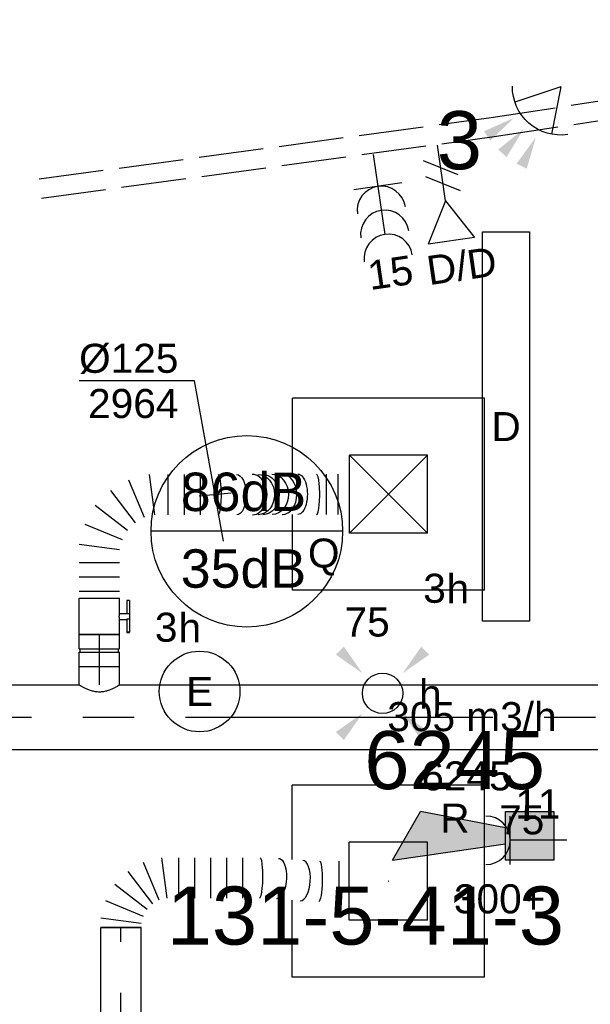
# Model space of a CAD drawing. Extents: x -138812 to 250702, y -18987 to 104055.
# Tile 83 of 193: x 82784 to 84550, y 22027 to 25078. Entities that reach past the tile are written whole.
import ezdxf
from ezdxf.enums import TextEntityAlignment as Align

# ---------------------------------------------------------------- set-up
doc = ezdxf.new("R2010")
doc.units = 0
doc.header["$LTSCALE"] = 50
doc.linetypes.add('CENTER2', pattern=[28.575000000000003, 19.05, -3.175, 3.175, -3.175])
doc.linetypes.add('E_GOOT3', pattern=[5, 4, -1])
doc.layers.get('0').update_dxf_attribs({"linetype": 'CONTINUOUS'})
for name, color, linetype in [('brandmelddecibels', 3, 'CONTINUOUS'), ('brandmeldserienummers', 1, 'CONTINUOUS'), ('EL6131--_WG', 2, 'CONTINUOUS'), ('EL6222--', 3, 'CONTINUOUS'), ('EL6311--', 3, 'CONTINUOUS'), ('EL6441--', 3, 'CONTINUOUS'), ('EL6511--', 3, 'CONTINUOUS'), ('EL6521--', 3, 'CONTINUOUS'), ('WL570---_RETOUR', 112, 'CONTINUOUS'), ('WL570---_RETOUR_HL', 8, 'CONTINUOUS'), ('WL570---_RETOUR_RST', 2, 'CONTINUOUS'), ('WL570---_RETOUR_RST_HL', 1, 'CONTINUOUS'), ('WL570---_TOEVOER', 3, 'CONTINUOUS'), ('WL570---_TOEVOER_HL', 8, 'CONTINUOUS'), ('WL570---_TOEVOER_RST', 2, 'CONTINUOUS'), ('WL570---_TOEVOER_RST_HL', 1, 'CONTINUOUS'), ('WM570---_RETOUR_PR', 1, 'CONTINUOUS'), ('WM570---_RETOUR_RST_PR', 1, 'CONTINUOUS'), ('WM570---_TOEVOER', 1, 'CONTINUOUS'), ('WM570---_TOEVOER_PR', 1, 'CONTINUOUS'), ('WM570---_TOEVOER_RST_PR', 1, 'CONTINUOUS')]:
    doc.layers.add(name, color=color, linetype=linetype)
doc.styles.add('BURO-018', font='ARIAL.TTF', dxfattribs={"height": 90})

# ---------------------------------------------------------------- blocks, each defined once
blk = doc.blocks.new('E001611207146')
at = {"color": 0}
for p, q in [((-12.07, -1.46), (-12.07, 1.46)), ((-12.07, 1.46), (12.07, 1.46)), ((12.07, 1.46), (12.07, -1.46)), ((12.07, -1.46), (-12.07, -1.46))]:
    blk.add_line(p, q, dxfattribs=at)
at = {"color": 0, "linetype": 'Continuous', "style": 'BURO-018'}
for tag, p in [('E_GKAST', (0, 8)), ('E_GROEP', (0, 5)), ('E_SGROEP', (4.5, 5)), ('E_ARMCODE', (0, 0)), ('E_SLET', (4.5, -3))]:
    blk.add_attdef(tag, text='', height=1.8, dxfattribs=at).set_placement(p, align=Align.MIDDLE)
blk = doc.blocks.new('E00411')
at = {"color": 0, "linetype": 'Continuous'}
blk.add_circle((0, 0), 1.25, dxfattribs=at)
for points in [[(-2.891705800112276, 2.395768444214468), (-2.395768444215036, 2.891705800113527), (-1.237436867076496, 1.237436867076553)], [(2.395768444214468, 2.891705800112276), (2.891705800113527, 2.395768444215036), (1.237436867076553, 1.237436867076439)], [(-2.395768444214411, -2.891705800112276), (-2.89170580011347, -2.395768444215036), (-1.237436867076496, -1.237436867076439)], [(2.89170580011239, -2.395768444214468), (2.395768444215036, -2.891705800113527), (1.237436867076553, -1.237436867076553)]]:
    blk.add_solid(points, dxfattribs=at)
at = {"color": 0, "linetype": 'Continuous', "style": 'BURO-018'}
for tag, height, p in [('E_SLET1', 1.8, (-2.842e-13, 4.641705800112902)), ('E_GROEP', 1.799999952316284, (0, 0)), ('E_GKAST', 1.799999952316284, (0, 0))]:
    blk.add_attdef(tag, text='', height=height, dxfattribs=at).set_placement(p, align=Align.MIDDLE)
at = {"color": 0, "linetype": 'Continuous', "style": 'BURO-018', "flags": 1}
for tag in ['E_MATCODE', 'E_SGROEP']:
    blk.add_attdef(tag, text='', height=1.799999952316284, dxfattribs=at).set_placement((0, 0), align=Align.MIDDLE)
blk = doc.blocks.new('111304B')
at = {"color": 0, "linetype": 'Continuous'}
for p, q in [((0, 1), (0, 6)), ((-1.5, 3), (1.5, 3))]:
    blk.add_line(p, q, dxfattribs=at)
for centre in [(0, 7.5), (0, 6), (0, 4.5)]:
    blk.add_arc(centre, 1.5, 180, 0, dxfattribs=at)
at = {"color": 0, "linetype": 'Continuous', "style": 'BURO-018'}
for tag, p in [('E_GKAST', (0, 13)), ('E_GROEP', (0, 10)), ('E_SGROEP', (4.5, 10))]:
    blk.add_attdef(tag, text='', height=1.8, dxfattribs=at).set_placement(p, align=Align.MIDDLE)
at = {"color": 0, "linetype": 'Continuous', "style": 'BURO-018', "flags": 1}
for tag, height, p in [('E_VERMCODE', 1.8, (13, 10)), ('E_MATCODE', 1.799999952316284, (0, 0))]:
    blk.add_attdef(tag, text='', height=height, dxfattribs=at).set_placement(p, align=Align.MIDDLE)
blk = doc.blocks.new('E00153')
at = {"color": 0, "linetype": 'Continuous'}
for p, q in [((-1.443375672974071, 7), (1.443375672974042, 7)), ((0, 4.5), (-1.443375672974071, 7)), ((0, 4.5), (1.443375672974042, 7)), ((0, 4.5), (0, 1)), ((-1, 4), (1, 2.845299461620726)), ((-1, 3), (1, 1.845299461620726))]:
    blk.add_line(p, q, dxfattribs=at)
at = {"color": 7, "style": 'BURO-018'}
for tag, p in [('E_COMMENT1', (-6, 12)), ('E_COMMENT2', (6, 12)), ('E_DCOM1', (-6, 9)), ('E_DCOM2', (6, 9))]:
    blk.add_attdef(tag, text='', height=1.8, dxfattribs=at).set_placement(p, align=Align.MIDDLE)
at = {"color": 0, "style": 'BURO-018'}
blk.add_attdef('E_TEXT1', text='', height=1.8, dxfattribs=at).set_placement((2.5, 6), align=Align.MIDDLE)
at = {"color": 0, "linetype": 'Continuous', "style": 'BURO-018', "flags": 1}
blk.add_attdef('E_MATCODE', text='', height=1.799999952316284, dxfattribs=at).set_placement((0, 0), align=Align.MIDDLE)
blk = doc.blocks.new('111304')
at = {"color": 0, "linetype": 'Continuous'}
for p, q in [((-1.5, 4.5), (1.5, 4.5)), ((0, 1), (0, 4.5))]:
    blk.add_line(p, q, dxfattribs=at)
blk.add_arc((0, 6), 1.5, 180, 0, dxfattribs=at)
at = {"color": 0, "linetype": 'Continuous', "style": 'BURO-018'}
for tag, p in [('E_GKAST', (0, 11.5)), ('E_GROEP', (0, 8.5)), ('E_SGROEP', (4.5, 8.5))]:
    blk.add_attdef(tag, text='', height=1.8, dxfattribs=at).set_placement(p, align=Align.MIDDLE)
at = {"color": 0, "linetype": 'Continuous', "style": 'BURO-018', "flags": 1}
for tag, height, p in [('E_VERMCODE', 1.8, (13, 8.5)), ('E_MATCODE', 1.799999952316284, (0, 0))]:
    blk.add_attdef(tag, text='', height=height, dxfattribs=at).set_placement(p, align=Align.MIDDLE)
blk = doc.blocks.new('1115B3A')
at = {"color": 0, "linetype": 'Continuous'}
blk.add_circle((0, 0), 2.5, dxfattribs=at)
at = {"color": 0, "linetype": 'Continuous', "style": 'BURO-018'}
for tag, p in [('E_GKAST', (0, 8)), ('E_GROEP', (0, 5)), ('E_SGROEP', (4.5, 5)), ('E_ARMCODE', (0, 0)), ('E_SLET', (4.5, -1))]:
    blk.add_attdef(tag, text='', height=1.8, dxfattribs=at).set_placement(p, align=Align.MIDDLE)
blk = doc.blocks.new('E00028')
at = {"color": 0, "linetype": 'Continuous'}
for p, q in [((1.5, 11), (-1.5, 9.267949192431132)), ((1.5, 11), (0.5, 4)), ((-0.5, 4), (-1.5, 9.267949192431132)), ((-1.5, 4), (-1.5, 1)), ((1.5, 4), (-1.5, 4)), ((1.5, 1), (1.5, 4)), ((-1.5, 1), (1.5, 1))]:
    blk.add_line(p, q, dxfattribs=at)
for points in [[(-1.5, 9.267949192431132), (1.5, 11), (-0.5, 4), (0.5, 4)], [(-1.5, 4), (1.5, 4), (-1.5, 1), (1.5, 1)]]:
    blk.add_solid(points, dxfattribs=at)
at = {"color": 0, "linetype": 'Continuous', "style": 'BURO-018'}
blk.add_attdef('E_TEXT1', text='', height=1.8, dxfattribs=at).set_placement((0, 13.5), align=Align.MIDDLE)
at = {"color": 0, "linetype": 'Continuous', "style": 'BURO-018', "flags": 1}
blk.add_attdef('E_MATCODE', (0, 0), '', height=1.799999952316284, dxfattribs=at)
blk = doc.blocks.new('E00058')
at = {"color": 0, "linetype": 'Continuous'}
for q in [(-1.5, 3.598076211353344), (1.5, 3.598076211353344)]:
    blk.add_line((0, 1), q, dxfattribs=at)
blk.add_arc((0, 1), 3, 40.52877936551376, 139.4712206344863, dxfattribs=at)
for points in [[(-1.759339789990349, 6.21101943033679), (-1.081876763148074, 6.392545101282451), (-0.9058666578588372, 4.380740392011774)], [(-0.3506806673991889, 6.48880889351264), (0.3506806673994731, 6.488808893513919), (0, 4.500000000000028)], [(1.081876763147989, 6.392545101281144), (1.759339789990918, 6.211019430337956), (0.9058666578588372, 4.380740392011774)]]:
    blk.add_solid(points, dxfattribs=at)
at = {"color": 0, "linetype": 'Continuous', "style": 'BURO-018'}
blk.add_attdef('E_TEXT1', text='', height=1.8, dxfattribs=at).set_placement((0, 9), align=Align.MIDDLE)
at = {"color": 0, "linetype": 'Continuous', "style": 'BURO-018', "flags": 1}
blk.add_attdef('E_MATCODE', text='', height=1.799999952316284, dxfattribs=at).set_placement((0, 0), align=Align.MIDDLE)
blk = doc.blocks.new('*U141')
at = {"color": 0, "ltscale": 10}
for p, q in [((3.637978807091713e-12, 62.5, -2975), (57.30000000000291, 62.49999999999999, -2975)), ((57.30000000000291, 62.5, -2975), (57.30000000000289, -62.5, -2975)), ((3.637978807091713e-12, -62.5, -2975), (57.30000000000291, -62.50000000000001, -2975))]:
    blk.add_line(p, q, dxfattribs=at)
blk.add_spline([(-0.2001031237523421, -62.17933271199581, -2975), (-0.7945844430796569, -61.22062132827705, -2975), (-1.765949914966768, -59.63370352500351, -2975), (-3.085019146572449, -57.43486322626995, -2975), (-4.710924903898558, -54.64666350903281, -2975), (-6.591191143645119, -51.29771507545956, -2975), (-8.661988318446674, -47.422382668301, -2975), (-10.84871934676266, -43.0604324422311, -2975), (-13.06715653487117, -38.25662390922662, -2975), (-15.22541552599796, -33.06025064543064, -2975), (-17.22708472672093, -27.52463447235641, -2975), (-18.97577188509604, -21.70657830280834, -2975), (-20.38111552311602, -15.66578326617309, -2975), (-21.36589947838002, -9.464236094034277, -2975), (-21.87336655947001, -3.165573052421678, -2975), (-21.87336655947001, 3.165573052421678, -2975), (-21.36589947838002, 9.464236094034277, -2975), (-20.38111552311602, 15.66578326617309, -2975), (-18.97577188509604, 21.70657830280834, -2975), (-17.22708472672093, 27.52463447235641, -2975), (-15.22541552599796, 33.06025064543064, -2975), (-13.06715653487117, 38.25662390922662, -2975), (-10.84871934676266, 43.0604324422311, -2975), (-8.661988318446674, 47.422382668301, -2975), (-6.591191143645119, 51.29771507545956, -2975), (-4.710924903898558, 54.64666350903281, -2975), (-3.085019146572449, 57.43486322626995, -2975), (-1.765949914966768, 59.63370352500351, -2975), (-0.7945844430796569, 61.22062132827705, -2975), (-0.2001031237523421, 62.17933271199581, -2975), (3.637978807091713e-12, 62.5, -2975)], degree=3, dxfattribs=at)
at = {"layer": 'WL570---_TOEVOER_HL', "linetype": 'CENTER2'}
blk.add_line((3.637978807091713e-12, 0, -2975), (57.30000000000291, -1.052583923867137e-14, -2975), dxfattribs=at)
at = {"layer": 'WM570---_TOEVOER_PR', "color": 1, "style": 'BURO-018'}
blk.add_attdef('POSNR', text='', height=90, dxfattribs=at).set_placement((0, 0), align=Align.MIDDLE)
blk = doc.blocks.new('*U142')
at = {"color": 0, "ltscale": 10}
for p, q in [((0, 100, -2975), (2528.778137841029, 100, -2975)), ((2653.778137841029, 100, -2975), (4321.502817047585, 100, -2975)), ((0, -100, -2975), (5150.830630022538, -100, -2975))]:
    blk.add_line(p, q, dxfattribs=at)
at = {"layer": 'WL570---_TOEVOER_HL', "linetype": 'CENTER2'}
blk.add_line((0, 0, -2975), (5150.830630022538, 0, -2975), dxfattribs=at)
at = {"layer": 'WM570---_TOEVOER_PR', "color": 1, "style": 'BURO-018'}
blk.add_attdef('POSNR', text='', height=90, dxfattribs=at).set_placement((0, 0), align=Align.MIDDLE)
blk = doc.blocks.new('*U149')
at = {"color": 0, "ltscale": 10}
for p, q in [((3.637978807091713e-12, 62.5, -2975), (3.6150166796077e-12, -62.5, -2975)), ((22.22830855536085, 62.5, -2975), (22.22830855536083, -62.5, -2975)), ((66.68492566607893, 62.5, -2975), (66.6849256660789, -62.5, -2975)), ((111.1415427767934, 62.5, -2975), (111.1415427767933, -62.5, -2975)), ((149.8264135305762, -62.5, -2975), (166.2829757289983, 62.5, -2975)), ((229.8662494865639, 45.46291314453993, -2975), (181.6180504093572, -71.0185434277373, -2975)), ((210.1216522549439, -87.47510562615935, -2975), (286.8734531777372, 12.54978874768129, -2975)), ((333.4196400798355, -33.99639815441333, -2975), (233.3947457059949, -110.7481990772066, -2975)), ((249.8513079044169, -139.2518009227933, -2975), (366.3327644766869, -91.0036018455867, -2975)), ((383.3698513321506, -154.5868756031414, -2975), (258.3698513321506, -171.0434378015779, -2975)), ((383.3698513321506, -212.4765837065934, -2975), (258.3698513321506, -212.4765837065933, -2975)), ((383.3698513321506, -262.4297511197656, -2975), (258.3698513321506, -262.4297511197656, -2975)), ((383.3698513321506, -312.3829185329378, -2975), (258.3698513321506, -312.3829185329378, -2975)), ((384.6598479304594, -702.5016850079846, -2975), (259.6598479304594, -702.5016850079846, -2975)), ((384.6598479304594, -738.3393696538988, -2975), (259.6598479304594, -738.3393696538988, -2975))]:
    blk.add_line(p, q, dxfattribs=at)
for centre, major_axis, ratio, start_param, end_param in [((320.8698513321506, -367.6740271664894, -2975), (-62.49999936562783, -0.05508186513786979), 0.1616750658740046, 0.0001424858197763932, 3.141735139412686), ((321.163781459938, -473.8023892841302, -2975), (-62.49900264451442, -0.3616414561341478), 0.727684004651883, 0.00132749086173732, 3.142920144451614), ((321.8659178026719, -566.058797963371, -2975), (62.49900264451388, 0.3616414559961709), 0.7276840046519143, 3.140265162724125, 6.281857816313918), ((322.1598479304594, -672.1871600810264, -2975), (62.49999936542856, 0.05508186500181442), 0.161675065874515, 3.141450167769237, 6.28304282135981)]:
    blk.add_ellipse(centre, major_axis=major_axis, ratio=ratio, start_param=start_param, end_param=end_param, dxfattribs=at)
at = {"color": 0, "ltscale": 10, "extrusion": (0, 0, -1)}
for centre, major_axis, ratio, start_param, end_param in [((320.9712728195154, -425.2141809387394, -2975), (62.49977346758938, 0.1788949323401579), 0.4685512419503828, 0.0005152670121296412, 3.142107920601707), ((321.2957715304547, -491.1450749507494, -2975), (62.49818999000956, 0.4756553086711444), 0.8201781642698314, 0, 3.141592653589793), ((321.4053105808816, -505.5378342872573, -2975), (62.49818999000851, 0.4756553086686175), 0.8201781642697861, 1.490116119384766e-08, 3.141592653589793), ((321.6243886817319, -534.3233529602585, -2975), (62.49818999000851, 0.4756553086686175), 0.8201781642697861, 1.490116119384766e-08, 3.141592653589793), ((322.0584264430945, -614.6470063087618, -2975), (-62.49977346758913, -0.1788949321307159), 0.4685512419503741, 3.141077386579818, 6.282670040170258)]:
    blk.add_ellipse(centre, major_axis=major_axis, ratio=ratio, start_param=start_param, end_param=end_param, dxfattribs=at)
at = {"layer": 'WM570---_TOEVOER_PR', "color": 1, "style": 'BURO-018'}
blk.add_attdef('POSNR', text='', height=90, dxfattribs=at).set_placement((0, 0), align=Align.MIDDLE)
blk = doc.blocks.new('*U150')
at = {"layer": 'WM570---_TOEVOER', "color": 0, "ltscale": 10}
for p, q in [((-63.77944247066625, 352.5325060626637), (-421.3510659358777, 352.5325060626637)), ((26.02745960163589, -143.8633704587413), (-63.77944247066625, 352.5325060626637)), ((50, 4.486530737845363), (-50, -4.486530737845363))]:
    blk.add_line(p, q, dxfattribs=at)
at = {"layer": 'WM570---_TOEVOER', "color": 0, "style": 'BURO-018'}
for s, p in [('%%c125', (-421.3510659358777, 377.5325060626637)), ('2964', (-393.4793060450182, 237.5325060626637))]:
    blk.add_text(s, height=90, dxfattribs=at).set_placement(p)
blk = doc.blocks.new('*U151')
at = {"color": 2, "ltscale": 10}
for p, q in [((-56.44999999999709, 62.5, -2975), (56.45000000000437, 62.49999999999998, -2975)), ((-56.44999999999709, -62.5, -2975), (-56.44999999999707, 62.5, -2975)), ((56.45000000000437, 62.5, -2975), (56.45000000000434, -62.5, -2975)), ((-56.44999999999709, -62.5, -2975), (-9.40833333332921, -62.50000000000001, -2975)), ((-49.40796737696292, -85.41666666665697, -2975), (-49.40796737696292, -93.75, -2975)), ((-48.36630071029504, -85.41666666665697, -2975), (-49.40796737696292, -85.41666666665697, -2975)), ((-7.576928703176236, -85.41666666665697, -2975), (-48.36630071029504, -85.41666666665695, -2975)), ((-48.36630071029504, -93.75, -2975), (-48.36630071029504, -85.41666666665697, -2975)), ((-9.40833333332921, -62.5, -2975), (-9.408333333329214, -85.41666666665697, -2975)), ((-7.576928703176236, -85.41666666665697, -2975), (-7.576928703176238, -93.75, -2975)), ((9.408333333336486, -62.5, -2975), (9.408333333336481, -93.75, -2975)), ((9.408333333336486, -62.5, -2975), (56.45000000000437, -62.50000000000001, -2975)), ((49.40796737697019, -85.41666666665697, -2975), (9.408333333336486, -85.41666666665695, -2975)), ((49.40796737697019, -93.75, -2975), (49.40796737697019, -85.41666666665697, -2975)), ((-49.40796737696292, -93.75, -2975), (-48.36630071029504, -93.75, -2975)), ((-7.576928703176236, -93.75, -2975), (-48.36630071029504, -93.74999999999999, -2975)), ((9.408333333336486, -93.75, -2975), (-7.576928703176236, -93.75, -2975)), ((49.40796737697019, -93.75, -2975), (9.408333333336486, -93.74999999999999, -2975))]:
    blk.add_line(p, q, dxfattribs=at)
blk.add_spline([(-9.360062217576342, -62.49275180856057, -2975), (-9.21574419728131, -62.47129905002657, -2975), (-8.976860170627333, -62.43650600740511, -2975), (-8.64586141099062, -62.38977627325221, -2975), (-8.226144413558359, -62.33299861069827, -2975), (-7.722016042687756, -62.26847352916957, -2975), (-7.138649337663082, -62.19882296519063, -2975), (-6.482030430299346, -62.12688614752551, -2975), (-5.758897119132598, -62.05560538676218, -2975), (-4.976669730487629, -61.98790612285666, -2975), (-4.143374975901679, -61.92657604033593, -2975), (-3.267563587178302, -61.87414836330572, -2975), (-2.358222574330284, -61.83279451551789, -2975), (-1.424683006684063, -61.80423112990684, -2975), (-0.4765242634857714, -61.78964589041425, -2975), (0.4765242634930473, -61.78964589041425, -2975), (1.424683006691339, -61.80423112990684, -2975), (2.35822257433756, -61.83279451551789, -2975), (3.267563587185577, -61.87414836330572, -2975), (4.143374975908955, -61.92657604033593, -2975), (4.976669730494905, -61.98790612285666, -2975), (5.758897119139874, -62.05560538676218, -2975), (6.482030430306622, -62.12688614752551, -2975), (7.138649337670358, -62.19882296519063, -2975), (7.722016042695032, -62.26847352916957, -2975), (8.226144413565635, -62.33299861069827, -2975), (8.645861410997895, -62.38977627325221, -2975), (8.976860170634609, -62.43650600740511, -2975), (9.215744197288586, -62.47129905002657, -2975), (9.360062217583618, -62.49275180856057, -2975), (9.408333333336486, -62.5, -2975)], degree=3, dxfattribs=at)
at = {"layer": 'WL570---_TOEVOER', "color": 1, "style": 'BURO-018'}
blk.add_attdef('I', text='', height=90, dxfattribs=at).set_placement((0, 0), align=Align.MIDDLE)
at = {"layer": 'WM570---_TOEVOER_PR', "color": 1, "style": 'BURO-018'}
blk.add_attdef('POSNR', text='', height=90, dxfattribs=at).set_placement((0, 0), align=Align.MIDDLE)
blk = doc.blocks.new('*U152')
at = {"color": 0, "ltscale": 10}
for p, q in [((-49.29999999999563, 62.5, -2975), (-4.999999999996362, 62.49999999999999, -2975)), ((-49.29999999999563, 62.5, -2975), (-49.29999999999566, -62.5, -2975)), ((-4.999999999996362, 62.5, -2975), (-4.999999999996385, -62.5, -2975)), ((5.000000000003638, 62.5, -2975), (49.30000000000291, 62.49999999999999, -2975)), ((5.000000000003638, 62.5, -2975), (5.000000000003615, -62.5, -2975)), ((49.30000000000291, 62.5, -2975), (49.30000000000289, -62.5, -2975)), ((-4.999999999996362, 59.375, -2975), (5.000000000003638, 59.375, -2975)), ((-4.999999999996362, -59.375, -2975), (5.000000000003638, -59.375, -2975)), ((-49.29999999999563, -62.5, -2975), (-4.999999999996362, -62.50000000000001, -2975)), ((5.000000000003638, -62.5, -2975), (49.30000000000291, -62.50000000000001, -2975))]:
    blk.add_line(p, q, dxfattribs=at)
at = {"layer": 'WL570---_TOEVOER_HL', "linetype": 'CENTER2'}
blk.add_line((-49.29999999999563, 0, -2975), (49.30000000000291, -1.811252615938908e-14, -2975), dxfattribs=at)
at = {"layer": 'WM570---_TOEVOER_PR', "color": 1, "style": 'BURO-018'}
blk.add_attdef('POSNR', text='', height=90, dxfattribs=at).set_placement((0, 0), align=Align.MIDDLE)
blk = doc.blocks.new('*U189')
at = {"color": 0, "ltscale": 10}
for p, q in [((3.637978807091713e-12, -62.5, -2812.399999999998), (3.660940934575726e-12, 62.5, -2812.399999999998)), ((12.00424916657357, -62.5, -2812.399999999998), (28.46081136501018, 62.5, -2812.399999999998)), ((83.4428768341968, 47.76759995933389, -2812.399999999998), (35.19467775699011, -68.71385661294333, -2812.399999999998)), ((55.98664722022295, -80.71810577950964, -2812.399999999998), (132.738448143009, 19.306788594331, -2812.399999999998)), ((172.9881135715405, -20.94287683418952, -2812.399999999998), (72.96321919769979, -97.69467775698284, -2812.399999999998)), ((84.96746836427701, -118.486647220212, -2812.399999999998), (201.4489249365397, -70.2384481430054, -2812.399999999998)), ((216.1813249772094, -125.2205136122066, -2812.399999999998), (91.18132497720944, -141.677075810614, -2812.399999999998)), ((216.1813249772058, -178.4359414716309, -2812.399999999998), (91.1813249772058, -178.4359414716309, -2812.399999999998)), ((216.1813249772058, -227.9451744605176, -2812.399999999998), (91.1813249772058, -227.9451744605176, -2812.399999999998)), ((216.1813249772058, -277.4544074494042, -2812.399999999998), (91.1813249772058, -277.4544074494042, -2812.399999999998)), ((216.1813249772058, -326.9636404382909, -2812.399999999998), (91.1813249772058, -326.9636404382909, -2812.399999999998)), ((216.1813249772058, -376.4728734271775, -2812.399999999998), (91.1813249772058, -376.4728734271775, -2812.399999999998)), ((83.06081227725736, -554.7367823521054, -2812.399999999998), (83.026959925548, -555.2957809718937, -2812.399999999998)), ((205.8737014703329, -674.6729217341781, -2812.399999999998), (80.87370147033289, -674.6729217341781, -2812.399999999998))]:
    blk.add_line(p, q, dxfattribs=at)
for centre, major_axis, ratio, start_param, end_param in [((153.6813249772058, -429.9872198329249, -2812.399999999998), (62.49974361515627, -1.176001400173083), 0.1522273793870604, 3.138728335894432, 6.280320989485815), ((145.4395053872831, -558.7948928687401, -2812.399999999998), (62.3988140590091, -3.778804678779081), 0.4426527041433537, 3.151711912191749, 6.273066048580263)]:
    blk.add_ellipse(centre, major_axis=major_axis, ratio=ratio, start_param=start_param, end_param=end_param, dxfattribs=at)
at = {"color": 0, "ltscale": 10, "extrusion": (0, 0, -1)}
for centre, major_axis, ratio, start_param, end_param in [((151.6155210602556, -484.8623685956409, -2812.399999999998), (62.39881405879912, -3.778804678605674), 0.4426527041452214, 6.273066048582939, 9.414658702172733), ((143.3737014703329, -613.6700416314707, -2812.399999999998), (-62.49974361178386, 1.17600140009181), 0.1522273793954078, 3.144456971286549, 6.286049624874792)]:
    blk.add_ellipse(centre, major_axis=major_axis, ratio=ratio, start_param=start_param, end_param=end_param, dxfattribs=at)
at = {"layer": 'WM570---_RETOUR_PR', "color": 1, "style": 'BURO-018'}
blk.add_attdef('POSNR', text='', height=90, dxfattribs=at).set_placement((0, 0), align=Align.MIDDLE)
blk = doc.blocks.new('*U357')
at = {"color": 0, "ltscale": 10}
for p, q in [((297.5, 297.5, -2720), (-297.5, 297.5, -2720)), ((-297.5, 62.33183336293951, -2720), (-297.5, 297.5, -2720)), ((297.5, -297.5, -2720), (297.5, 297.5, -2720)), ((121, 121, -2720), (-121, 121, -2720)), ((-121, -121, -2720), (-121, 121, -2720)), ((121, -121, -2720), (-121, 121, -2720)), ((-121, -121, -2720), (121, 121, -2720)), ((121, -121, -2720), (121, 121, -2720)), ((-297.5, -297.5, -2720), (-297.5, -62.66914774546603, -2720)), ((121, -121, -2720), (-121, -121, -2720)), ((297.5, -297.5, -2720), (-297.5, -297.5, -2720))]:
    blk.add_line(p, q, dxfattribs=at)
at = {"layer": 'WL570---_TOEVOER_RST_HL', "linetype": 'CENTER2'}
blk.add_circle((0, 0, -2720), 0.075, dxfattribs=at)
at = {"layer": 'WL570---_TOEVOER_RST', "color": 1, "style": 'BURO-018'}
for tag in ['MC', 'Q']:
    blk.add_attdef(tag, text='', height=90, dxfattribs=at).set_placement((0, 0), align=Align.MIDDLE)
at = {"layer": 'WM570---_TOEVOER_RST_PR', "color": 1, "style": 'BURO-018'}
blk.add_attdef('POSNR', text='', height=90, dxfattribs=at).set_placement((0, 0), align=Align.MIDDLE)
blk = doc.blocks.new('*U359')
at = {"color": 0, "ltscale": 10}
for p, q in [((297.5, 297.5, -2717.5), (-297.5, 297.5, -2717.5)), ((-297.5, 67.15414341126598, -2717.5), (-297.5, 297.5, -2717.5)), ((297.5, -297.5, -2717.5), (297.5, 297.5, -2717.5)), ((121, 121, -2717.5), (-121, 121, -2717.5)), ((-121, -121, -2717.5), (-121, 121, -2717.5)), ((121, -121, -2717.5), (121, 121, -2717.5)), ((-297.5, -297.5, -2717.5), (-297.5, -58.28123816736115, -2717.5)), ((121, -121, -2717.5), (-121, -121, -2717.5)), ((297.5, -297.5, -2717.5), (-297.5, -297.5, -2717.5))]:
    blk.add_line(p, q, dxfattribs=at)
at = {"layer": 'WL570---_RETOUR_RST_HL', "linetype": 'CENTER2'}
blk.add_circle((0, 0, -2717.5), 0.075, dxfattribs=at)
at = {"layer": 'WL570---_RETOUR_RST', "color": 1, "style": 'BURO-018'}
for tag in ['MC', 'Q']:
    blk.add_attdef(tag, text='', height=90, dxfattribs=at).set_placement((0, 0), align=Align.MIDDLE)
at = {"layer": 'WM570---_RETOUR_RST_PR', "color": 1, "style": 'BURO-018'}
blk.add_attdef('POSNR', text='', height=90, dxfattribs=at).set_placement((0, 0), align=Align.MIDDLE)
blk = doc.blocks.new('*U515')
at = {"color": 0, "ltscale": 10}
for p, q in [((3.637978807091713e-12, 62.5, -2812.399999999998), (1473.012075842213, 62.49999999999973, -2812.399999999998)), ((1473.012075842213, 62.5, -2812.399999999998), (1473.012075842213, -62.5, -2812.399999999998)), ((3.637978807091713e-12, -62.5, -2812.399999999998), (1473.012075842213, -62.50000000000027, -2812.399999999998))]:
    blk.add_line(p, q, dxfattribs=at)
at = {"layer": 'WL570---_RETOUR_HL', "linetype": 'CENTER2'}
blk.add_line((3.637978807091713e-12, 0, -2812.399999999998), (1473.012075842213, -2.705879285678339e-13, -2812.399999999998), dxfattribs=at)
at = {"layer": 'WM570---_RETOUR_PR', "color": 1, "style": 'BURO-018'}
blk.add_attdef('POSNR', text='', height=90, dxfattribs=at).set_placement((0, 0), align=Align.MIDDLE)

msp = doc.modelspace()

# ---------------------------------------------------------------- linework, layer by layer
at = {"layer": 'brandmelddecibels'}
msp.add_line((83783.74697355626, 23492.49203929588), (83190.34189877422, 23492.49203929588), dxfattribs=at)
msp.add_circle((83487.04443616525, 23492.49203929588), 296.7025373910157, dxfattribs=at)
at = {"layer": 'EL6131--_WG', "linetype": 'E_GOOT3'}
for p, q in [((84243.81492959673, 24774.88423405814, 3000), (86225.48871565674, 25077.93384330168, 3000)), ((84252.3961510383, 24715.49898968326, 3000), (86234.5588348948, 25018.62336415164, 3000)), ((82843.68815970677, 24584.33290255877, 3000), (84243.81492959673, 24774.88423405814, 3000)), ((82851.77931728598, 24524.88096256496, 3000), (84252.3961510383, 24715.49898968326, 3000))]:
    msp.add_line(p, q, dxfattribs=at)

# ---------------------------------------------------------------- block references
at = {"layer": 'EL6222--'}
ref = msp.add_blockref('111304B', (83871.45959885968, 24709.61810552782), dxfattribs=dict(at, xscale=50.00000000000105, yscale=50.00000000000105, zscale=50, rotation=188.2018004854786))
ref.add_attrib('E_GROEP', '15', dxfattribs={"layer": '0', "color": 1, "linetype": 'Continuous', "height": 89.99999999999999, "rotation": 8.201800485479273, "style": 'BURO-018'}).set_placement((83931.40386701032, 24293.72628016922), align=Align.MIDDLE)
ref = msp.add_blockref('111304', (84527.36393814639, 22534.89655187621), dxfattribs=dict(at, xscale=50, yscale=50, zscale=50, rotation=90))
ref.add_attrib('E_GROEP', '11', dxfattribs={"layer": '0', "color": 1, "linetype": 'Continuous', "height": 90, "style": 'BURO-018'}).set_placement((84388.12893165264, 22647.35937176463), align=Align.MIDDLE)
at = {"layer": 'EL6311--'}
ref = msp.add_blockref('E001611207146', (84289.71276561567, 23817.016104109), dxfattribs=dict(at, xscale=50, yscale=50, zscale=50, rotation=270))
ref.add_attrib('E_ARMCODE', 'D', dxfattribs={"layer": '0', "color": 1, "linetype": 'Continuous', "height": 90, "style": 'BURO-018'}).set_placement((84289.71276561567, 23817.016104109), align=Align.MIDDLE)
ref.add_attrib('E_SLET', 'h', dxfattribs={"layer": '0', "color": 1, "linetype": 'Continuous', "height": 90, "style": 'BURO-018'}).set_placement((84140.32070930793, 23316.49338875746), align=Align.MIDDLE)
ref.add_attrib('E_GROEP', '3', dxfattribs={"layer": '0', "color": 1, "linetype": 'Continuous', "height": 90, "style": 'BURO-018'}).set_placement((84068.14256170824, 23315.99028142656), align=Align.MIDDLE)
ref = msp.add_blockref('1115B3A', (83340.83829110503, 22996.02573381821), dxfattribs=dict(at, xscale=50, yscale=50, zscale=50))
ref.add_attrib('E_ARMCODE', 'E', dxfattribs={"layer": '0', "color": 1, "linetype": 'Continuous', "height": 90, "style": 'BURO-018'}).set_placement((83340.83829110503, 22996.02573381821), align=Align.MIDDLE)
ref.add_attrib('E_SLET', 'h', dxfattribs={"layer": '0', "color": 1, "linetype": 'Continuous', "height": 90, "style": 'BURO-018'}).set_placement((83310.39757066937, 23195.67674727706), align=Align.MIDDLE)
ref.add_attrib('E_GROEP', '3', dxfattribs={"layer": '0', "color": 1, "linetype": 'Continuous', "height": 90, "style": 'BURO-018'}).set_placement((83237.25674513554, 23195.23230305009), align=Align.MIDDLE)
ref = msp.add_blockref('E00411', (83907.27763269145, 22990.40735023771), dxfattribs=dict(at, xscale=50, yscale=50, zscale=50))
ref.add_attrib('E_SLET1', 'h', dxfattribs={"layer": '0', "color": 1, "linetype": 'Continuous', "height": 90, "style": 'BURO-018'}).set_placement((84055.13599822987, 22990.40735023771), align=Align.MIDDLE)
at = {"layer": 'EL6441--'}
ref = msp.add_blockref('E00153', (84070.2897239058, 24738.88330102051), dxfattribs=dict(at, xscale=50.00000000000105, yscale=50.00000000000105, zscale=50, rotation=188.2018004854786))
ref.add_attrib('E_TEXT1', 'D/D', dxfattribs={"layer": '0', "color": 1, "height": 89.99999999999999, "rotation": 8.201800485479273, "style": 'BURO-018'}).set_placement((84151.84467679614, 24316.81463164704), align=Align.MIDDLE)
at = {"layer": 'EL6511--', "xscale": -50, "yscale": 50, "zscale": 50, "rotation": 90}
msp.add_blockref('E00028', (84487.82544124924, 22548.77776794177), dxfattribs=at)
at = {"layer": 'EL6521--', "xscale": -50.0000000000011, "yscale": 50.00000000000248, "zscale": 50, "rotation": 138.7950952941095}
msp.add_blockref('E00058', (84492.05036897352, 24907.99307026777), dxfattribs=at)
at = {"layer": 'WL570---_RETOUR', "rotation": 90}
for name, p in [('*U189', (83097.22154852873, 22264.71937250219, 2812.399999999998)), ('*U515', (83097.22154852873, 20791.70729665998, 2812.399999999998))]:
    msp.add_blockref(name, p, dxfattribs=at)
at = {"layer": 'WL570---_RETOUR_RST'}
ref = msp.add_blockref('*U359', (83925.1376204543, 22408.09307397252, 2717.5), dxfattribs=at)
ref.add_attrib('Q', '75', dxfattribs={"color": 1, "height": 90, "style": 'BURO-018'}).set_placement((84338.13746824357, 22597.65852897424), align=Align.MIDDLE)
ref.add_attrib('MC', 'R', dxfattribs={"color": 1, "height": 90, "style": 'BURO-018'}).set_placement((84131.36628054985, 22603.43613093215), align=Align.MIDDLE)
at = {"layer": 'WL570---_TOEVOER', "rotation": 90}
for name, p in [('*U149', (83030.44750781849, 23285.10764220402, 2975)), ('*U151', (83030.44750781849, 23228.65764220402, 2975)), ('*U152', (83030.44750781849, 23122.90764220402, 2975)), ('*U141', (83030.44750781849, 23016.30764220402, 2975))]:
    msp.add_blockref(name, p, dxfattribs=at)
at = {"layer": 'WL570---_TOEVOER'}
msp.add_blockref('*U142', (80439.16936997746, 22916.30764220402, 2975), dxfattribs=at)
at = {"layer": 'WL570---_TOEVOER_RST'}
ref = msp.add_blockref('*U357', (83925.62456211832, 23607.26749013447, 2720), dxfattribs=at)
ref.add_attrib('Q', '75', dxfattribs={"color": 1, "height": 90, "style": 'BURO-018'}).set_placement((83859.50559395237, 23210.71720025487), align=Align.MIDDLE)
ref.add_attrib('MC', 'Q', dxfattribs={"color": 1, "height": 90, "style": 'BURO-018'}).set_placement((83725.1090225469, 23413.28264768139), align=Align.MIDDLE)
at = {"layer": 'WM570---_TOEVOER'}
msp.add_blockref('*U150', (83389.01595138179, 23606.03623322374, 2975), dxfattribs=at)

# ---------------------------------------------------------------- texts
at = {"layer": 'brandmelddecibels', "color": 2, "style": 'BURO-018'}
for s, p in [('86dB', (83476.63811830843, 23555.19208949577)), ('35dB', (83476.63811830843, 23317.5620023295))]:
    msp.add_text(s, height=119.07, dxfattribs=at).set_placement(p, align=Align.CENTER)
at = {"layer": 'brandmeldserienummers', "color": 1, "style": 'BURO-018'}
for s, p in [('3', (84075.15430577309, 24614.45732434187)), ('6245', (83850.84566571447, 22693.4493998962)), ('131-5-41-3', (83239.12100803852, 22211.65065313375))]:
    msp.add_text(s, height=180, dxfattribs=at).set_placement(p)
at = {"layer": 'EL6222--', "color": 1, "style": 'BURO-018'}
for s, p in [('6245', (84027.36515865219, 22689.51850908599)), ('300+', (84128.29743134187, 22308.53352391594))]:
    msp.add_text(s, height=90, dxfattribs=at).set_placement(p)
at = {"layer": 'WM570---_TOEVOER', "style": 'BURO-018'}
msp.add_text('305 m3/h', height=90, dxfattribs=at).set_placement((83922.01980962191, 22873.11797122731))

doc.saveas('drawing.dxf')
